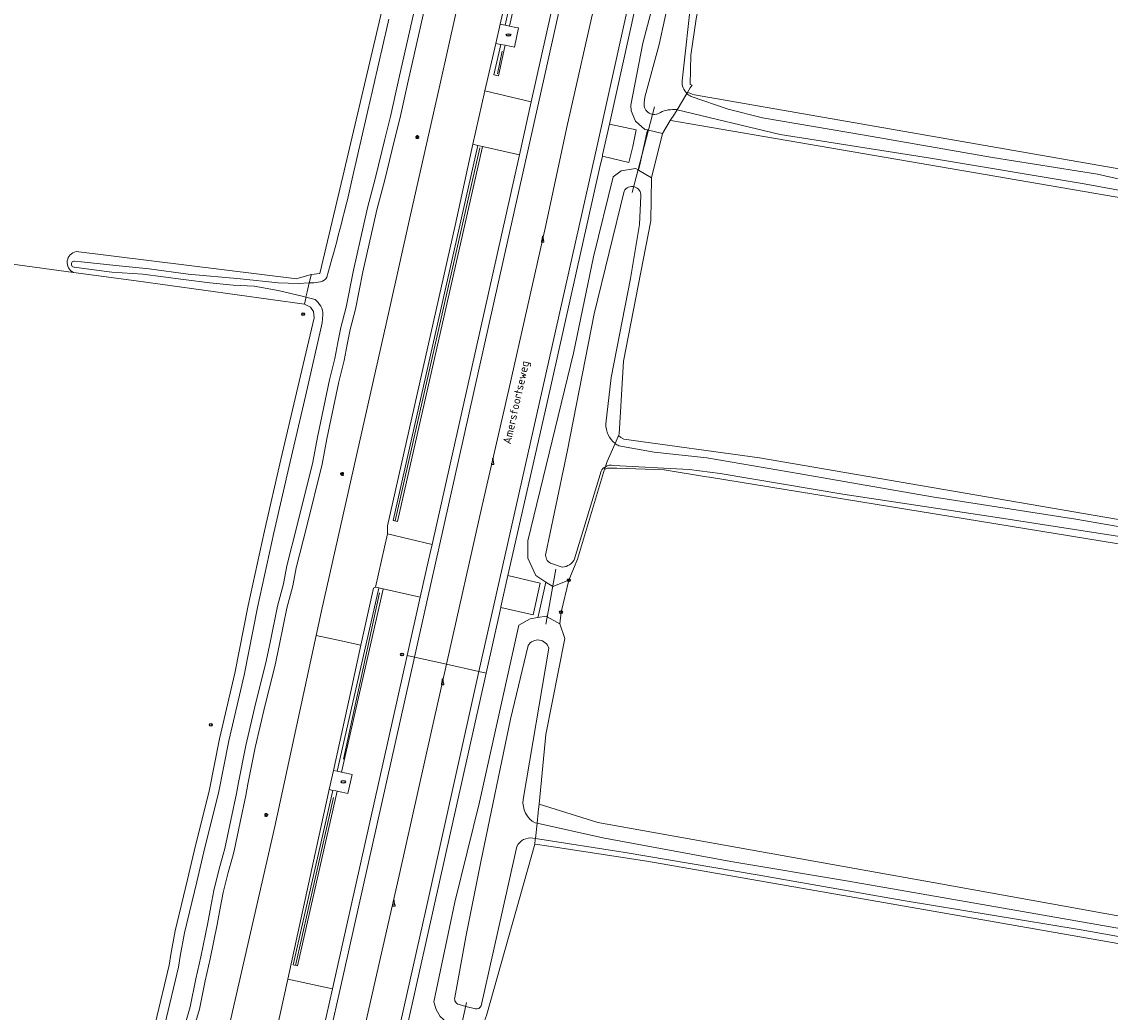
# Model space of a CAD drawing. Header units: metres. Extents: x 149984 to 156489, y 469398 to 478068.
# Tile 64 of 256: x 153645 to 153763, y 470290 to 470398. Entities that reach past the tile are written whole.
import ezdxf
from ezdxf.enums import TextEntityAlignment as Align

# ---------------------------------------------------------------- set-up
doc = ezdxf.new("R2010")
doc.units = ezdxf.units.M
doc.header["$LTSCALE"] = 0.75
for name, color, linetype, lineweight in [('B-WE-GR-GRAS-GV', 252, 'Continuous', 13), ('B-WE-GR-GROENVOORZIENING-GV', 252, 'Continuous', 18), ('B-WE-GR-HAAG-G', 252, 'GR-HAAG1-SO', 13), ('B-WE-IE-MEUBILAIR-S', 252, 'Continuous', 25), ('B-WE-IE-MEUBILAIR_WEGMEUBILAIR-S', 252, 'Continuous', 25), ('B-WE-KW-KUNSTWERK_DUIKER-G', 6, 'Continuous', 18), ('B-WE-OG-TERREIN_OEVER-GV', 252, 'Continuous', 18), ('B-WE-OG-TOPOGRAFIE-T18', 7, 'Continuous', 18), ('B-WE-OG-WATER-GV', 252, 'Continuous', 18), ('B-WE-OG-WATER_SLOOT-GV', 252, 'Continuous', 18), ('B-WE-VH-GESLOTENVERHARDING-GV', 252, 'Continuous', 18), ('B-WE-VH-HALFVERHARDING-GV', 252, 'Continuous', 18), ('B-WE-VH-OPENVERHARDING-GV', 252, 'Continuous', 18)]:
    doc.layers.add(name, color=color, linetype=linetype, lineweight=lineweight)
doc.styles.add('NLCS-ISO', font='NLCS-ISO.ttf')
doc.styles.add('NLCS-ISO-M500-T18', font='NLCS-ISO.ttf', dxfattribs={"height": 0.9})
doc.linetypes.add('GR-HAAG1-SO', pattern='A,6,[176,NLCS.SHX,S=0.125,R=0,X=0,Y=0],-2', length=8)

# ---------------------------------------------------------------- blocks, each defined once
blk = doc.blocks.new('SIE-MEUBILAIR_PAAL_LICHTMAST-SO')
for points in [[(-0.62, 0), (-1, 0)], [(-0.71, 0.71), (-0.44, 0.44)], [(0, 1), (0, 0.62)], [(0.44, 0.44), (0.71, 0.71)], [(1, 0), (0.62, 0)], [(-0.71, -0.71), (-0.44, -0.44)], [(0, -0.62), (0, -1)], [(0.44, -0.44), (0.71, -0.71)]]:
    blk.add_lwpolyline(points)
blk.add_circle((0, 0), 0.5)
blk = doc.blocks.new('SIE-MEUBILAIR_PAAL_GRENSMARKERING-SO')
blk.add_circle((0, 0), 0.75)
at = {"style": 'NLCS-ISO'}
blk.add_text('gr', height=0.75, dxfattribs=at).set_placement((0, 0.17), align=Align.MIDDLE_CENTER)
blk = doc.blocks.new('SIE-MEUBILAIR_PAAL-SO')
blk.add_circle((0, 0), 0.75)
blk = doc.blocks.new('SIE-MEUBILAIR_PAAL_HECTOMETER-SO')
blk.add_circle((0, 0), 0.75)
at = {"style": 'NLCS-ISO'}
blk.add_text('hm', height=0.75, dxfattribs=at).set_placement((0.16, 0.07), align=Align.MIDDLE_CENTER)
blk = doc.blocks.new('SIE-MEUBILAIR_PUT_KOLK-SO')
blk.add_ellipse((0, 0), major_axis=(1.25, 0), ratio=0.54)
at = {"style": 'NLCS-ISO'}
blk.add_text('klk', height=0.75, dxfattribs=at).set_placement((0.03, 0), align=Align.MIDDLE_CENTER)
blk = doc.blocks.new('SIE-WEG_GELEIDECONSTRUCTIE-SO')
at = {"color": 0, "linetype": 'ByBlock', "lineweight": 18}
blk.add_lwpolyline([(0.4, -0.87), (0.2, 1.59), (-0.2, 1.59), (-0.4, -0.87), (-0.65, -0.87), (-0.65, -1.59), (0.65, -1.59), (0.65, -0.87)], close=True, dxfattribs=at)

msp = doc.modelspace()

# ---------------------------------------------------------------- linework, layer by layer
at = {"layer": 'B-WE-GR-GRAS-GV', "flags": 128}
for points in [[(153650.686, 470372.738), (153674.726, 470369.765), (153674.927, 470369.827), (153676.314, 470370.253), (153677.248, 470370.357), (153679.767, 470380.941), (153689.311, 470421.615), (153689.009, 470421.956), (153688.935, 470421.978), (153688.258, 470422.177), (153686.04, 470422.691), (153679.205, 470423.66), (153669.995, 470424.762), (153661.977, 470425.764), (153661.409, 470425.702)], [(153718.282, 470398.136), (153717.723, 470394.173), (153717.648, 470390.956), (153717.849, 470390.905), (153717.656, 470390.59), (153717.358, 470390.103), (153717.62, 470390.01), (153717.88, 470389.9), (153718.12, 470389.84), (153800.89, 470375.41), (153863.943, 470364.472), (153970.39, 470345.905), (154081.505, 470326.528)], [(153659.316, 470288.608), (153660.826, 470294.848), (153660.997, 470296.02), (153661.467, 470298.603), (153662.82, 470304.212), (153663.689, 470307.931), (153665.164, 470313.855), (153666.323, 470319.578), (153667.967, 470326.745), (153669.449, 470334.099), (153671.227, 470342.269), (153673.013, 470350.043), (153674.694, 470357.324), (153676.615, 470365.495), (153676.561, 470366.196), (153676.241, 470366.656), (153675.568, 470367.013), (153657.216, 470369.528), (153650.381, 470370.465), (153643.744, 470371.375)], [(153643.744, 470371.375), (153650.381, 470370.465)], [(153783.786, 470337.678), (153719.757, 470348.129), (153719.411, 470348.152), (153714.79, 470348.91), (153709.64, 470349.11), (153708.99, 470349.11), (153708.62, 470349.09), (153708.371, 470349.001), (153708.316, 470349.005), (153705.346, 470339.167), (153704.41, 470336.87), (153703.556, 470333.389), (153703.41, 470332.122), (153703.99, 470330.505), (153701.904, 470320.05), (153701.166, 470312.441), (153707.587, 470310.426), (153738.035, 470304.972), (153744.164, 470303.874), (153758.877, 470301.238), (153763.082, 470300.484), (153777.693, 470297.859)], [(153791.483, 470292.458), (153750.168, 470299.692), (153712.902, 470306.217), (153702.246, 470307.838), (153700.731, 470308.069), (153700.69, 470308.059), (153695.423, 470289.376), (153694.766, 470287.619), (153693.819, 470283.668), (153693.759, 470283.374), (153693.384, 470280.319), (153692.793, 470274.915), (153692.944, 470271.393), (153692.812, 470270.171), (153692.647, 470268.652), (153692.91, 470268.57), (153794.09, 470249.68)]]:
    msp.add_lwpolyline(points, dxfattribs=at)
msp.add_lwpolyline([(153717.411, 470386.73), (153715.744, 470387.017), (153715.479, 470387.028), (153714.618, 470385.619), (153713.415, 470380.775), (153713.359, 470376.095), (153710.389, 470360.796), (153709.89, 470352.824), (153709.818, 470352.655), (153710.08, 470352.43), (153710.4, 470352.28), (153725.204, 470350.233), (153946.169, 470312.246), (154021.808, 470298.776), (154027.371, 470333.466), (153823.364, 470368.523), (153820.326, 470369.045)], close=True, dxfattribs=at)
at = {"layer": 'B-WE-GR-GRAS-GV'}
msp.add_lwpolyline([(153650.381, 470370.465, -0.7274189), (153650.686, 470372.738)], format="xyb", dxfattribs=at)
at = {"layer": 'B-WE-GR-GROENVOORZIENING-GV', "flags": 128}
for points in [[(153661.912, 470281.76), (153661.316, 470279.088), (153660.809, 470276.674), (153660.521, 470274.802), (153659.672, 470271.275), (153658.862, 470267.466), (153657.907, 470263.458), (153657.151, 470262.86), (153656.217, 470262.62), (153655.994, 470261.509), (153658.162, 470260.868), (153661.242, 470261.915), (153661.709, 470263.258), (153667.736, 470289.796), (153672.351, 470309.988), (153676.866, 470330.854), (153677.443, 470333.521), (153684.816, 470366.293), (153687.058, 470376.406), (153690.353, 470390.89), (153693.975, 470407.232)], [(153690.586, 470407.785), (153686.88, 470391.349), (153685.988, 470387.242), (153685.366, 470384.772), (153684.346, 470380.574), (153683.45, 470377.277), (153683.074, 470375.506), (153681.939, 470370.511), (153681.137, 470366.447), (153680.551, 470364.237), (153680.25, 470362.604), (153679.9, 470360.854), (153679.323, 470358.506), (153678.027, 470352.285), (153677.497, 470349.532), (153675.794, 470342.644), (153674.66, 470338.216), (153674.299, 470336.25), (153673.646, 470333.812), (153672.852, 470329.878), (153672.336, 470327.458), (153671.274, 470323.288), (153670.201, 470318.627), (153669.392, 470314.609), (153669.166, 470313.392), (153668.573, 470310.459), (153667.902, 470307.344), (153667.708, 470306.645), (153667.247, 470304.969), (153666.715, 470302.777), (153666.369, 470301.079), (153666.058, 470299.306), (153665.283, 470295.551), (153664.732, 470293.141), (153664.124, 470290.061), (153663.304, 470287.246)], [(153712.366, 470402.642), (153708.831, 470386.653), (153711.769, 470386.012), (153711.38, 470384.213), (153710.97, 470382.464), (153708.064, 470383.165), (153707.758, 470381.82), (153701.958, 470355.934), (153697.768, 470337.377), (153701.291, 470336.563), (153700.503, 470333.111), (153696.984, 470333.904), (153695.387, 470326.731), (153689.627, 470300.86), (153686.933, 470288.82)], [(153690.385, 470289.264), (153689.922, 470290.01), (153689.678, 470290.854), (153691.978, 470301.739), (153694.66, 470312.664), (153698.959, 470331.952), (153700.209, 470332.665), (153701.04, 470332.8), (153701.098, 470333.06), (153701.912, 470336.664), (153700.8, 470337.4), (153699.943, 470339.297), (153699.948, 470341.157), (153704.913, 470361.64), (153707.106, 470372.18), (153709.247, 470380.894), (153710.108, 470381.544), (153711.45, 470381.772), (153711.724, 470381.819), (153711.974, 470381.665), (153712.021, 470381.636), (153712.186, 470382.374), (153712.99, 470386.011), (153712.711, 470386.078), (153711.667, 470386.981), (153711.217, 470388.107), (153711.17, 470388.726), (153712.471, 470395.486), (153714.218, 470402.154)]]:
    msp.add_lwpolyline(points, dxfattribs=at)
for points in [[(153695.265, 470390.27), (153700.315, 470389.073), (153704.112, 470406.182), (153699.217, 470407.299), (153699.08, 470407.113), (153696.904, 470397.548), (153697.452, 470397.439), (153699.407, 470406.162), (153699.895, 470406.052), (153697.942, 470397.341), (153698.628, 470397.205), (153698.902, 470397.15), (153698.477, 470395.046), (153698.158, 470395.111), (153697.473, 470395.251), (153697.446, 470395.128), (153696.725, 470391.914), (153696.238, 470392.024), (153696.983, 470395.351), (153696.435, 470395.463)], [(153697.452, 470397.439), (153697.942, 470397.341), (153699.895, 470406.052), (153699.407, 470406.162)], [(153697.473, 470395.251), (153696.983, 470395.351), (153696.238, 470392.024), (153696.725, 470391.914), (153697.446, 470395.128)], [(153714.618, 470385.619), (153713.09, 470385.987), (153712.99, 470386.011), (153712.186, 470382.374), (153712.021, 470381.636), (153713.415, 470380.775)], [(153693.952, 470384.447), (153692.001, 470375.592), (153684.628, 470342.824), (153684.623, 470341.934), (153689.504, 470340.779), (153699.021, 470383.294), (153695.004, 470384.208), (153694.94, 470384.01), (153691.164, 470367.332), (153685.721, 470343.292), (153685.233, 470343.402), (153694.498, 470384.323)], [(153695.004, 470384.208), (153694.498, 470384.323), (153685.233, 470343.402), (153685.721, 470343.292), (153691.164, 470367.332), (153694.94, 470384.01)], [(153673.757, 470293.334), (153678.636, 470292.283), (153686.784, 470328.646), (153688.21, 470335.009), (153684.175, 470335.923), (153684.16, 470335.902), (153679.626, 470315.918), (153679.774, 470315.884), (153680.132, 470315.8), (153680.762, 470315.654), (153680.321, 470313.594), (153679.649, 470313.735), (153679.154, 470313.838), (153674.831, 470294.786), (153674.343, 470294.896), (153678.664, 470313.941), (153678.266, 470314.024), (153677.096, 470308.729)], [(153678.73, 470316.126), (153679.139, 470316.031), (153683.672, 470336.012), (153683.678, 470336.036), (153683.323, 470336.116), (153683.096, 470336.016), (153681.732, 470329.771), (153680.631, 470324.733)], [(153684.175, 470335.923), (153683.678, 470336.036), (153683.672, 470336.012), (153679.139, 470316.031), (153679.626, 470315.918), (153684.16, 470335.902)], [(153702.048, 470332.883), (153703.41, 470332.122), (153703.556, 470333.389), (153704.41, 470336.87), (153702.658, 470336.17), (153701.912, 470336.664), (153701.098, 470333.06), (153701.04, 470332.8), (153701.938, 470332.945)], [(153678.989, 470313.873), (153678.664, 470313.941), (153674.343, 470294.896), (153674.831, 470294.786), (153679.154, 470313.838)]]:
    msp.add_lwpolyline(points, close=True, dxfattribs=at)
at = {"layer": 'B-WE-GR-HAAG-G', "flags": 128}
for points in [[(153697.155, 470394.601), (153696.618, 470392.136)], [(153694.696, 470384.065), (153685.477, 470343.347)], [(153683.757, 470335.485), (153679.826, 470317.355)], [(153678.743, 470313.159), (153674.587, 470294.841)]]:
    msp.add_lwpolyline(points, dxfattribs=at)
at = {"layer": 'B-WE-KW-KUNSTWERK_DUIKER-G', "flags": 128}
for points in [[(153713.743, 470388.516), (153711.333, 470379.181)], [(153703.009, 470338.093), (153702.191, 470333.608), (153701.887, 470332.066)], [(153693.266, 470290.786), (153691.148, 470281.143)]]:
    msp.add_lwpolyline(points, dxfattribs=at)
at = {"layer": 'B-WE-OG-TERREIN_OEVER-GV', "flags": 128}
for points in [[(153689.392, 470422.36), (153689.039, 470422.449), (153688.935, 470421.978), (153689.009, 470421.956), (153689.311, 470421.615), (153679.767, 470380.941), (153677.248, 470370.357), (153676.314, 470370.253)], [(153663.304, 470287.246), (153664.124, 470290.061), (153664.732, 470293.141), (153665.283, 470295.551), (153666.058, 470299.306), (153666.369, 470301.079), (153666.715, 470302.777), (153667.247, 470304.969), (153667.708, 470306.645), (153667.902, 470307.344), (153668.573, 470310.459), (153669.166, 470313.392), (153669.392, 470314.609), (153670.201, 470318.627), (153671.274, 470323.288), (153672.336, 470327.458), (153672.852, 470329.878), (153673.646, 470333.812), (153674.299, 470336.25), (153674.66, 470338.216), (153675.794, 470342.644), (153677.497, 470349.532), (153678.027, 470352.285), (153679.323, 470358.506), (153679.9, 470360.854), (153680.25, 470362.604), (153680.551, 470364.237), (153681.137, 470366.447), (153681.939, 470370.511), (153683.074, 470375.506), (153683.45, 470377.277), (153684.346, 470380.574), (153685.366, 470384.772), (153685.988, 470387.242), (153686.88, 470391.349), (153690.586, 470407.785)], [(153689.566, 470407.999), (153685.863, 470391.574), (153684.973, 470387.48), (153684.355, 470385.022), (153683.337, 470380.834), (153682.437, 470377.522), (153682.056, 470375.73), (153680.92, 470370.727), (153680.121, 470366.682), (153679.534, 470364.465), (153679.227, 470362.801), (153678.883, 470361.081), (153678.307, 470358.737), (153677.005, 470352.49), (153676.479, 470349.756), (153674.784, 470342.898), (153673.642, 470338.44), (153673.282, 470336.479), (153672.631, 470334.05)], [(153717.304, 470403.465), (153716.868, 470403.55), (153716.584, 470403.604), (153715.854, 470403.527), (153715.179, 470403.241), (153714.618, 470402.769), (153714.218, 470402.154), (153712.471, 470395.486), (153711.17, 470388.726), (153711.217, 470388.107), (153711.667, 470386.981), (153712.711, 470386.078), (153712.99, 470386.011), (153713.09, 470385.987), (153714.618, 470385.619), (153715.479, 470387.028), (153715.917, 470387.744), (153716.208, 470388.22), (153716.162, 470388.231)], [(153712.637, 470388.953), (153712.685, 470389.593), (153714.269, 470395.338), (153715.512, 470401.058)], [(153717.292, 470389.995), (153717.358, 470390.103), (153717.656, 470390.59), (153717.849, 470390.905), (153717.648, 470390.956), (153717.723, 470394.173), (153718.282, 470398.136), (153718.939, 470401.441)], [(153717.84, 470400.944), (153716.77, 470391.367)], [(154081.505, 470326.528), (153970.39, 470345.905), (153863.943, 470364.472), (153800.89, 470375.41), (153718.12, 470389.84), (153717.88, 470389.9), (153717.62, 470390.01), (153717.358, 470390.103), (153717.292, 470389.995)], [(153717.76, 470389.661), (153721.788, 470388.297), (153725.541, 470387.328), (153736.655, 470385.434), (153750.617, 470383.02), (153762.062, 470381.175), (153767.53, 470379.946)], [(153716.208, 470388.22), (153715.917, 470387.744), (153715.479, 470387.028), (153715.744, 470387.017), (153717.411, 470386.73), (153820.326, 470369.045), (153823.364, 470368.523), (154027.371, 470333.466), (154027.646, 470333.419), (154027.706, 470333.803)], [(154027.37, 470334.364), (154011.361, 470337.178), (153995.577, 470339.851), (153980.381, 470342.404), (153966.626, 470344.772), (153950.687, 470347.646), (153933.877, 470350.442), (153918.756, 470353.251), (153903.055, 470356.002), (153887.189, 470358.58), (153869.868, 470361.574), (153854.577, 470364.168), (153838.627, 470366.864), (153822.225, 470369.723), (153807.076, 470372.33), (153791.691, 470374.876), (153774.639, 470377.546), (153760.61, 470380.143), (153743.847, 470382.916), (153727.448, 470385.526), (153716.208, 470388.22)], [(153709.454, 470351.806), (153709.778, 470352.562), (153709.818, 470352.655), (153709.89, 470352.824), (153710.389, 470360.796), (153713.359, 470376.095), (153713.415, 470380.775), (153712.021, 470381.636), (153711.974, 470381.665), (153711.724, 470381.819), (153711.45, 470381.772), (153710.108, 470381.544), (153709.247, 470380.894), (153707.106, 470372.18), (153704.913, 470361.64), (153699.948, 470341.157), (153699.943, 470339.297), (153700.8, 470337.4), (153701.912, 470336.664), (153702.658, 470336.17)], [(153701.892, 470339.774), (153704.248, 470351.069), (153707.159, 470365.954), (153710.435, 470379.336)], [(153712.276, 470378.804), (153712.114, 470375.709), (153711.137, 470369.811), (153709.009, 470358.992), (153708.446, 470353.944)], [(153650.491, 470371.696), (153651.251, 470371.627), (153654.982, 470371.204), (153658.653, 470370.867), (153662.904, 470370.285), (153668.596, 470369.773), (153672.715, 470369.316), (153674.898, 470369.257), (153676.096, 470369.316), (153676.293, 470370.164), (153676.314, 470370.253), (153674.927, 470369.827), (153674.726, 470369.765), (153650.686, 470372.738)], [(153650.381, 470370.465), (153657.216, 470369.528), (153675.568, 470367.013), (153675.715, 470367.669), (153675.739, 470367.773), (153675.481, 470367.845), (153672.707, 470368.492), (153670.072, 470368.949), (153667.795, 470369.088), (153665.255, 470369.334), (153662.398, 470369.707), (153657.933, 470370.281), (153654.564, 470370.479), (153651.499, 470370.899), (153650.488, 470371.03)], [(153676.314, 470370.253), (153676.293, 470370.164), (153676.096, 470369.316), (153676.611, 470369.341), (153677.336, 470369.42)], [(153676.729, 470367.498), (153675.739, 470367.773), (153675.715, 470367.669), (153675.568, 470367.013), (153676.241, 470366.656), (153676.561, 470366.196), (153676.615, 470365.495), (153674.694, 470357.324), (153673.013, 470350.043), (153671.227, 470342.269), (153669.449, 470334.099), (153667.967, 470326.745), (153666.323, 470319.578), (153665.164, 470313.855), (153663.689, 470307.931), (153662.82, 470304.212), (153661.467, 470298.603), (153660.997, 470296.02), (153660.826, 470294.848), (153659.316, 470288.608)], [(153654.941, 470264.423), (153654.886, 470264.69), (153655.168, 470266.072), (153656.762, 470272.218), (153658.819, 470281.234), (153660.332, 470288.377), (153661.85, 470294.65), (153662.025, 470295.851), (153662.487, 470298.387), (153663.834, 470303.971), (153664.702, 470307.687), (153666.181, 470313.626), (153667.342, 470319.358), (153668.986, 470326.526), (153670.469, 470333.885), (153672.244, 470342.042), (153674.028, 470349.809), (153675.709, 470357.09), (153677.52, 470364.947), (153677.592, 470365.843)], [(154021.937, 470298.753), (154021.808, 470298.776), (153946.169, 470312.246), (153725.204, 470350.233), (153710.4, 470352.28), (153710.08, 470352.43), (153709.818, 470352.655), (153709.778, 470352.562), (153709.454, 470351.806)], [(153709.862, 470351.542), (153713.707, 470350.864), (153719.466, 470350.235), (153729.637, 470348.476), (153744.056, 470345.971), (153759.708, 470343.522), (153774.786, 470340.915), (153790.231, 470338.422), (153806.583, 470335.735), (153823.412, 470332.838), (153838.792, 470330.263), (153855.483, 470327.436), (153870.651, 470324.746), (153886.518, 470321.949), (153902.76, 470319.107), (153916.924, 470316.635), (153933.657, 470313.773), (153950.408, 470310.911), (153968.895, 470307.409), (153985.813, 470304.329), (154005.994, 470300.833), (154021.065, 470298.469)], [(153702.658, 470336.17), (153704.41, 470336.87), (153705.346, 470339.167), (153708.316, 470349.005), (153708.392, 470349.256)], [(153707.921, 470348.778), (153705.043, 470339.21)], [(153708.392, 470349.256), (153708.316, 470349.005), (153708.371, 470349.001), (153708.62, 470349.09), (153708.99, 470349.11), (153709.64, 470349.11), (153714.79, 470348.91), (153719.411, 470348.152), (153719.757, 470348.129), (153783.786, 470337.678), (153802.37, 470334.539), (153884.333, 470320.696), (153912.242, 470315.982), (154011.99, 470298.784), (154049.56, 470291.773), (154073.886, 470287.444), (154073.964, 470288.479), (154074.039, 470289.474), (154022.662, 470298.624), (154022.558, 470298.642)], [(153767.525, 470341.188), (153751.399, 470343.699), (153734.312, 470346.251), (153720.926, 470348.509), (153717.539, 470348.947), (153709.28, 470349.404)], [(153703.698, 470338.311), (153702.421, 470338.717)], [(153672.631, 470334.05), (153671.832, 470330.09), (153671.321, 470327.695), (153670.261, 470323.534), (153669.182, 470318.847), (153668.369, 470314.807), (153668.143, 470313.59), (153667.553, 470310.672), (153666.89, 470307.593), (153666.704, 470306.923), (153666.238, 470305.23), (153665.698, 470303.004), (153665.345, 470301.273), (153665.034, 470299.501), (153664.265, 470295.772), (153663.713, 470293.358), (153663.111, 470290.308), (153662.294, 470287.505)], [(153700.749, 470310.39), (153700.942, 470310.347), (153701.073, 470311.532), (153701.114, 470311.906), (153701.166, 470312.441), (153701.904, 470320.05), (153703.99, 470330.505), (153703.41, 470332.122), (153702.048, 470332.883), (153701.938, 470332.945), (153701.04, 470332.8), (153700.209, 470332.665), (153698.959, 470331.952), (153694.66, 470312.664), (153691.978, 470301.739), (153689.678, 470290.854), (153689.922, 470290.01), (153690.385, 470289.264), (153691.032, 470288.671), (153691.186, 470288.594), (153691.816, 470288.276), (153692.678, 470288.107)], [(153691.973, 470291.343), (153693.213, 470298.132), (153694.808, 470306.15), (153698.043, 470321.724), (153699.984, 470329.755)], [(153702.213, 470329.457), (153699.432, 470312.938)], [(153777.693, 470297.859), (153763.082, 470300.484), (153758.877, 470301.238), (153744.164, 470303.874), (153738.035, 470304.972), (153707.587, 470310.426), (153701.166, 470312.441), (153701.114, 470311.906), (153701.073, 470311.532), (153700.942, 470310.347), (153708.127, 470308.754), (153722.072, 470306.164), (153734.707, 470304.065), (153750.136, 470301.388), (153767.207, 470298.407)], [(153695.423, 470289.376), (153700.69, 470308.059), (153700.746, 470308.564), (153700.758, 470308.676)], [(153700.758, 470308.676), (153700.501, 470308.716)], [(153776.993, 470295.74), (153760.277, 470298.706), (153740.872, 470301.923), (153724.967, 470304.733), (153710.543, 470307.176), (153700.758, 470308.676), (153700.746, 470308.564), (153700.69, 470308.059), (153700.731, 470308.069), (153702.246, 470307.838), (153712.902, 470306.217), (153750.168, 470299.692), (153791.483, 470292.458)], [(153698.749, 470307.823), (153697.13, 470300.659), (153694.837, 470290.44)], [(153694.214, 470290.091), (153693.175, 470290.371), (153692.43, 470290.572)]]:
    msp.add_lwpolyline(points, dxfattribs=at)
at = {"layer": 'B-WE-OG-TERREIN_OEVER-GV'}
for points in [[(153680.721, 470380.359, -0.0004365), (153684.786, 470398.088)], [(153716.77, 470391.367, 0.2155937), (153717.292, 470389.995)], [(153717.292, 470389.995, 0.0800655), (153717.76, 470389.661)], [(153714.398, 470387.916, -0.6631361), (153712.637, 470388.953)], [(153716.162, 470388.231, 0.1332235), (153714.398, 470387.916)], [(153678.028, 470369.951, 0.0110083), (153680.721, 470380.359)], [(153710.435, 470379.336, -0.8018071), (153712.276, 470378.804)], [(153650.686, 470372.738, 0.7274189), (153650.381, 470370.465)], [(153650.488, 470371.03, -1.0105004), (153650.491, 470371.696)], [(153677.336, 470369.42, 0.2026537), (153678.028, 470369.951)], [(153677.592, 470365.843, 0.2327304), (153676.729, 470367.498)], [(153708.446, 470353.944, 0.2357601), (153709.454, 470351.806)], [(153709.454, 470351.806, 0.0445122), (153709.862, 470351.542)], [(153708.392, 470349.256, 0.1339181), (153707.921, 470348.778)], [(153709.28, 470349.404, 0.1829822), (153708.392, 470349.256)], [(153702.421, 470338.717, -0.3303066), (153701.892, 470339.774)], [(153705.043, 470339.21, -0.282701), (153703.698, 470338.311)], [(153699.984, 470329.755, -0.6649234), (153702.213, 470329.457)], [(153699.432, 470312.938, 0.315942), (153700.749, 470310.39)], [(153700.501, 470308.716, 0.3384307), (153698.749, 470307.823)], [(153692.43, 470290.572, -0.4156213), (153691.973, 470291.343)], [(153694.837, 470290.44, -0.3876482), (153694.214, 470290.091)]]:
    msp.add_lwpolyline(points, format="xyb", dxfattribs=at)
at = {"layer": 'B-WE-OG-WATER-GV', "flags": 128}
for points in [[(153662.294, 470287.505), (153663.111, 470290.308), (153663.713, 470293.358), (153664.265, 470295.772), (153665.034, 470299.501), (153665.345, 470301.273), (153665.698, 470303.004), (153666.238, 470305.23), (153666.704, 470306.923), (153666.89, 470307.593), (153667.553, 470310.672), (153668.143, 470313.59), (153668.369, 470314.807), (153669.182, 470318.847), (153670.261, 470323.534), (153671.321, 470327.695), (153671.832, 470330.09), (153672.631, 470334.05), (153673.282, 470336.479), (153673.642, 470338.44), (153674.784, 470342.898), (153676.479, 470349.756), (153677.005, 470352.49), (153678.307, 470358.737), (153678.883, 470361.081), (153679.227, 470362.801), (153679.534, 470364.465), (153680.121, 470366.682), (153680.92, 470370.727), (153682.056, 470375.73), (153682.437, 470377.522), (153683.337, 470380.834), (153684.355, 470385.022), (153684.973, 470387.48), (153685.863, 470391.574), (153689.566, 470407.999)], [(153715.512, 470401.058), (153714.269, 470395.338), (153712.685, 470389.593), (153712.637, 470388.953)], [(153716.77, 470391.367), (153717.84, 470400.944)], [(153716.162, 470388.231), (153716.208, 470388.22), (153717.292, 470389.995)], [(153710.435, 470379.336), (153707.159, 470365.954), (153704.248, 470351.069), (153701.892, 470339.774)], [(153708.446, 470353.944), (153709.009, 470358.992), (153711.137, 470369.811), (153712.114, 470375.709), (153712.276, 470378.804)], [(153676.023, 470369), (153676.096, 470369.316), (153674.898, 470369.257), (153672.715, 470369.316), (153668.596, 470369.773), (153662.904, 470370.285), (153658.653, 470370.867), (153654.982, 470371.204), (153651.251, 470371.627), (153650.491, 470371.696)], [(153650.488, 470371.03), (153651.499, 470370.899), (153654.564, 470370.479), (153657.933, 470370.281), (153662.398, 470369.707), (153665.255, 470369.334), (153667.795, 470369.088), (153670.072, 470368.949), (153672.707, 470368.492), (153675.481, 470367.845), (153675.739, 470367.773), (153675.871, 470368.343), (153676.023, 470369)], [(153677.336, 470369.42), (153676.611, 470369.341), (153676.096, 470369.316), (153676.023, 470369), (153675.871, 470368.343)], [(153675.871, 470368.343), (153675.739, 470367.773), (153676.729, 470367.498)], [(153677.592, 470365.843), (153677.52, 470364.947), (153675.709, 470357.09), (153674.028, 470349.809), (153672.244, 470342.042), (153670.469, 470333.885), (153668.986, 470326.526), (153667.342, 470319.358), (153666.181, 470313.626), (153664.702, 470307.687), (153663.834, 470303.971), (153662.487, 470298.387), (153662.025, 470295.851), (153661.85, 470294.65), (153660.332, 470288.377), (153658.819, 470281.234), (153656.762, 470272.218), (153655.168, 470266.072), (153654.886, 470264.69), (153654.941, 470264.423)], [(153708.392, 470349.256), (153708.468, 470349.507), (153708.605, 470349.826), (153709.454, 470351.806)], [(153705.043, 470339.21), (153707.921, 470348.778)], [(153702.421, 470338.717), (153703.698, 470338.311)], [(153699.984, 470329.755), (153698.043, 470321.724), (153694.808, 470306.15), (153693.213, 470298.132), (153691.973, 470291.343)], [(153699.432, 470312.938), (153702.213, 470329.457)], [(153700.501, 470308.716), (153700.758, 470308.676), (153700.942, 470310.347), (153700.749, 470310.39)], [(153694.837, 470290.44), (153697.13, 470300.659), (153698.749, 470307.823)], [(153692.43, 470290.572), (153693.175, 470290.371), (153694.214, 470290.091)]]:
    msp.add_lwpolyline(points, dxfattribs=at)
at = {"layer": 'B-WE-OG-WATER-GV'}
for points in [[(153684.786, 470398.088, 0.0004365), (153680.721, 470380.359)], [(153717.292, 470389.995, -0.2155937), (153716.77, 470391.367)], [(153712.637, 470388.953, 0.6631361), (153714.398, 470387.916)], [(153714.398, 470387.916, -0.1332235), (153716.162, 470388.231)], [(153680.721, 470380.359, -0.0110083), (153678.028, 470369.951)], [(153712.276, 470378.804, 0.8018071), (153710.435, 470379.336)], [(153650.491, 470371.696, 1.0105004), (153650.488, 470371.03)], [(153678.028, 470369.951, -0.2026537), (153677.336, 470369.42)], [(153676.729, 470367.498, -0.2327304), (153677.592, 470365.843)], [(153709.454, 470351.806, -0.2357601), (153708.446, 470353.944)], [(153707.921, 470348.778, -0.1339181), (153708.392, 470349.256)], [(153701.892, 470339.774, 0.3303066), (153702.421, 470338.717)], [(153703.698, 470338.311, 0.282701), (153705.043, 470339.21)], [(153702.213, 470329.457, 0.6649234), (153699.984, 470329.755)], [(153700.749, 470310.39, -0.315942), (153699.432, 470312.938)], [(153698.749, 470307.823, -0.3384307), (153700.501, 470308.716)], [(153691.973, 470291.343, 0.4156213), (153692.43, 470290.572)], [(153694.214, 470290.091, 0.3876482), (153694.837, 470290.44)]]:
    msp.add_lwpolyline(points, format="xyb", dxfattribs=at)
at = {"layer": 'B-WE-OG-WATER_SLOOT-GV', "flags": 128}
for points in [[(153717.292, 470389.995), (153716.208, 470388.22), (153727.448, 470385.526), (153743.847, 470382.916), (153760.61, 470380.143), (153774.639, 470377.546), (153791.691, 470374.876), (153807.076, 470372.33), (153822.225, 470369.723), (153838.627, 470366.864), (153854.577, 470364.168), (153869.868, 470361.574), (153887.189, 470358.58), (153903.055, 470356.002), (153918.756, 470353.251), (153933.877, 470350.442), (153950.687, 470347.646), (153966.626, 470344.772), (153980.381, 470342.404), (153995.577, 470339.851), (154011.361, 470337.178), (154027.37, 470334.364)], [(153767.53, 470379.946), (153762.062, 470381.175), (153750.617, 470383.02), (153736.655, 470385.434), (153725.541, 470387.328), (153721.788, 470388.297), (153717.76, 470389.661)], [(153709.454, 470351.806), (153708.605, 470349.826), (153708.468, 470349.507), (153708.392, 470349.256)], [(154021.065, 470298.469), (154005.994, 470300.833), (153985.813, 470304.329), (153968.895, 470307.409), (153950.408, 470310.911), (153933.657, 470313.773), (153916.924, 470316.635), (153902.76, 470319.107), (153886.518, 470321.949), (153870.651, 470324.746), (153855.483, 470327.436), (153838.792, 470330.263), (153823.412, 470332.838), (153806.583, 470335.735), (153790.231, 470338.422), (153774.786, 470340.915), (153759.708, 470343.522), (153744.056, 470345.971), (153729.637, 470348.476), (153719.466, 470350.235), (153713.707, 470350.864), (153709.862, 470351.542)], [(153709.28, 470349.404), (153717.539, 470348.947), (153720.926, 470348.509), (153734.312, 470346.251), (153751.399, 470343.699), (153767.525, 470341.188)], [(153767.207, 470298.407), (153750.136, 470301.388), (153734.707, 470304.065), (153722.072, 470306.164), (153708.127, 470308.754), (153700.942, 470310.347), (153700.758, 470308.676)], [(153700.758, 470308.676), (153710.543, 470307.176), (153724.967, 470304.733), (153740.872, 470301.923), (153760.277, 470298.706), (153776.993, 470295.74), (153796.141, 470292.266), (153814.506, 470288.922), (153833.324, 470285.657), (153854.163, 470282.092), (153871.773, 470279.033), (153889.457, 470276.087), (153905.62, 470273.026), (153924.292, 470269.679), (153942.059, 470266.507), (153957.698, 470263.694), (153973.497, 470260.842), (153990.594, 470257.855), (154007.103, 470254.886), (154024.272, 470251.979), (154038.827, 470249.271), (154052.139, 470247.041), (154064.811, 470244.648)]]:
    msp.add_lwpolyline(points, dxfattribs=at)
at = {"layer": 'B-WE-OG-WATER_SLOOT-GV'}
for points in [[(153717.76, 470389.661, -0.0800655), (153717.292, 470389.995)], [(153709.862, 470351.542, -0.0445122), (153709.454, 470351.806)], [(153708.392, 470349.256, -0.1829822), (153709.28, 470349.404)]]:
    msp.add_lwpolyline(points, format="xyb", dxfattribs=at)
at = {"layer": 'B-WE-VH-GESLOTENVERHARDING-GV', "flags": 128}
for points in [[(153700.247, 470411.927), (153703.465, 470426.671), (153700.92, 470427.239), (153698.595, 470427.758), (153693.975, 470407.232), (153690.353, 470390.89), (153687.058, 470376.406), (153684.816, 470366.293), (153677.443, 470333.521), (153676.866, 470330.854), (153679.263, 470330.32), (153681.732, 470329.771), (153683.096, 470336.016), (153683.323, 470336.116), (153684.623, 470341.934), (153684.628, 470342.824), (153692.001, 470375.592), (153693.952, 470384.447), (153695.265, 470390.27), (153696.435, 470395.463), (153696.904, 470397.548), (153699.08, 470407.113), (153699.217, 470407.299)], [(153709.211, 470425.388), (153708.794, 470423.498), (153705.923, 470410.648), (153701.104, 470388.937), (153690.266, 470340.526), (153688.989, 470334.829), (153687.565, 470328.472), (153691.053, 470327.695), (153694.942, 470345.025), (153697.852, 470357.674), (153701.859, 470375.427), (153704.183, 470386.3), (153707.483, 470400.966), (153711.804, 470420.726), (153712.674, 470424.615)], [(153694.606, 470326.904), (153696.22, 470334.154), (153701.178, 470356.11), (153707.306, 470383.46), (153712.143, 470405.341), (153715.786, 470421.657), (153716.267, 470423.812), (153712.674, 470424.615), (153711.804, 470420.726), (153707.483, 470400.966), (153704.183, 470386.3), (153701.859, 470375.427), (153697.852, 470357.674), (153694.942, 470345.025), (153691.053, 470327.695)], [(153687.565, 470328.472), (153679.417, 470292.108), (153669.951, 470249.895), (153665.805, 470231.463), (153669.293, 470230.684), (153671.719, 470241.076), (153674.913, 470255.709), (153680.034, 470278.296), (153682.415, 470289.286), (153685.914, 470304.666), (153689.364, 470320.11), (153691.053, 470327.695)], [(153672.92, 470229.874), (153676.128, 470244.232), (153678.837, 470256.272), (153685.376, 470285.525), (153688.846, 470301.034), (153694.606, 470326.904), (153691.053, 470327.695), (153689.364, 470320.11), (153685.914, 470304.666), (153682.415, 470289.286), (153680.034, 470278.296), (153674.913, 470255.709), (153671.719, 470241.076), (153669.293, 470230.684)]]:
    msp.add_lwpolyline(points, close=True, dxfattribs=at)
msp.add_lwpolyline([(153672.478, 470287.565), (153673.757, 470293.334), (153677.096, 470308.729), (153678.266, 470314.024), (153678.73, 470316.126), (153680.631, 470324.733), (153681.732, 470329.771), (153679.263, 470330.32), (153676.866, 470330.854), (153672.351, 470309.988), (153667.736, 470289.796), (153661.709, 470263.258)], dxfattribs=at)
at = {"layer": 'B-WE-VH-HALFVERHARDING-GV', "flags": 128}
for points in [[(153689.504, 470340.779), (153689.119, 470339.058), (153688.21, 470335.009), (153686.784, 470328.646), (153687.565, 470328.472), (153688.989, 470334.829), (153690.266, 470340.526), (153701.104, 470388.937), (153705.923, 470410.648), (153708.794, 470423.498), (153709.211, 470425.388), (153708.43, 470425.562), (153708.013, 470423.671), (153705.142, 470410.822), (153704.112, 470406.182), (153700.315, 470389.073), (153699.021, 470383.294)], [(153712.917, 470405.109), (153712.924, 470405.167), (153713.692, 470408.608), (153716.567, 470421.483), (153717.048, 470423.638), (153716.267, 470423.812), (153715.786, 470421.657), (153712.143, 470405.341), (153707.306, 470383.46), (153701.178, 470356.11), (153696.22, 470334.154), (153694.606, 470326.904), (153695.387, 470326.731), (153696.984, 470333.904), (153697.001, 470333.979), (153697.768, 470337.377), (153701.958, 470355.934), (153707.758, 470381.82), (153708.064, 470383.165), (153708.087, 470383.286), (153708.831, 470386.653), (153712.366, 470402.642)], [(153695.265, 470390.27), (153693.952, 470384.447), (153694.498, 470384.323), (153695.004, 470384.208), (153699.021, 470383.294), (153700.315, 470389.073)], [(153708.064, 470383.165), (153710.97, 470382.464), (153711.38, 470384.213), (153711.769, 470386.012), (153708.831, 470386.653), (153708.087, 470383.286)], [(153689.504, 470340.779), (153684.623, 470341.934), (153683.323, 470336.116), (153683.678, 470336.036), (153684.175, 470335.923), (153688.21, 470335.009), (153689.119, 470339.058)], [(153696.984, 470333.904), (153700.503, 470333.111), (153701.291, 470336.563), (153697.768, 470337.377), (153697.001, 470333.979)], [(153678.636, 470292.283), (153677.329, 470286.455), (153669.178, 470250.106), (153669.17, 470250.07), (153668.137, 470245.475), (153665.025, 470231.638), (153665.805, 470231.463), (153669.951, 470249.895), (153679.417, 470292.108), (153687.565, 470328.472), (153686.784, 470328.646)], [(153677.688, 470247.521), (153679.618, 470256.097), (153686.157, 470285.35), (153686.933, 470288.82), (153689.627, 470300.86), (153695.387, 470326.731), (153694.606, 470326.904), (153688.846, 470301.034), (153685.376, 470285.525), (153678.837, 470256.272), (153676.128, 470244.232), (153672.92, 470229.874), (153673.702, 470229.7), (153676.908, 470244.055)], [(153678.636, 470292.283), (153673.757, 470293.334), (153672.478, 470287.565), (153672.739, 470287.505), (153673.227, 470287.393), (153673.634, 470287.3), (153677.329, 470286.455)]]:
    msp.add_lwpolyline(points, close=True, dxfattribs=at)
at = {"layer": 'B-WE-VH-OPENVERHARDING-GV', "flags": 128}
for points in [[(153698.158, 470395.111), (153698.477, 470395.046), (153698.902, 470397.15), (153698.628, 470397.205), (153697.942, 470397.341), (153697.452, 470397.439), (153696.904, 470397.548), (153696.435, 470395.463), (153696.983, 470395.351), (153697.473, 470395.251)], [(153678.73, 470316.126), (153678.266, 470314.024), (153678.664, 470313.941), (153678.989, 470313.873), (153679.154, 470313.838), (153679.649, 470313.735), (153680.321, 470313.594), (153680.762, 470315.654), (153680.132, 470315.8), (153679.774, 470315.884), (153679.626, 470315.918), (153679.139, 470316.031)]]:
    msp.add_lwpolyline(points, close=True, dxfattribs=at)

# ---------------------------------------------------------------- block references
at = {"layer": 'B-WE-IE-MEUBILAIR-S', "xscale": 0.2, "yscale": 0.2, "zscale": 0.2}
for name, p in [('SIE-MEUBILAIR_PUT_KOLK-SO', (153697.826, 470396.367)), ('SIE-MEUBILAIR_PAAL_LICHTMAST-SO', (153687.876, 470385.236)), ('SIE-MEUBILAIR_PAAL_GRENSMARKERING-SO', (153675.442, 470365.915)), ('SIE-MEUBILAIR_PAAL_LICHTMAST-SO', (153679.672, 470348.469)), ('SIE-MEUBILAIR_PAAL-SO', (153704.41, 470336.87)), ('SIE-MEUBILAIR_PAAL-SO', (153703.556, 470333.389)), ('SIE-MEUBILAIR_PAAL_HECTOMETER-SO', (153686.213, 470328.773)), ('SIE-MEUBILAIR_PAAL_GRENSMARKERING-SO', (153665.36, 470321.102)), ('SIE-MEUBILAIR_PUT_KOLK-SO', (153679.816, 470314.867)), ('SIE-MEUBILAIR_PAAL_LICHTMAST-SO', (153671.4, 470311.266))]:
    msp.add_blockref(name, p, dxfattribs=at)
at = {"layer": 'B-WE-IE-MEUBILAIR_WEGMEUBILAIR-S', "xscale": 0.2, "yscale": 0.2, "zscale": 0.2}
for p in [(153701.56, 470374.096), (153696.111, 470349.832), (153690.644, 470325.791), (153685.332, 470301.632)]:
    msp.add_blockref('SIE-WEG_GELEIDECONSTRUCTIE-SO', p, dxfattribs=at)

# ---------------------------------------------------------------- texts
at = {"layer": 'B-WE-OG-TOPOGRAFIE-T18', "style": 'NLCS-ISO-M500-T18'}
msp.add_text('Amersfoortseweg', height=0.9, rotation=77.4, dxfattribs=at).set_placement((153698.771, 470356.252), align=Align.MIDDLE)

doc.saveas('drawing.dxf')
